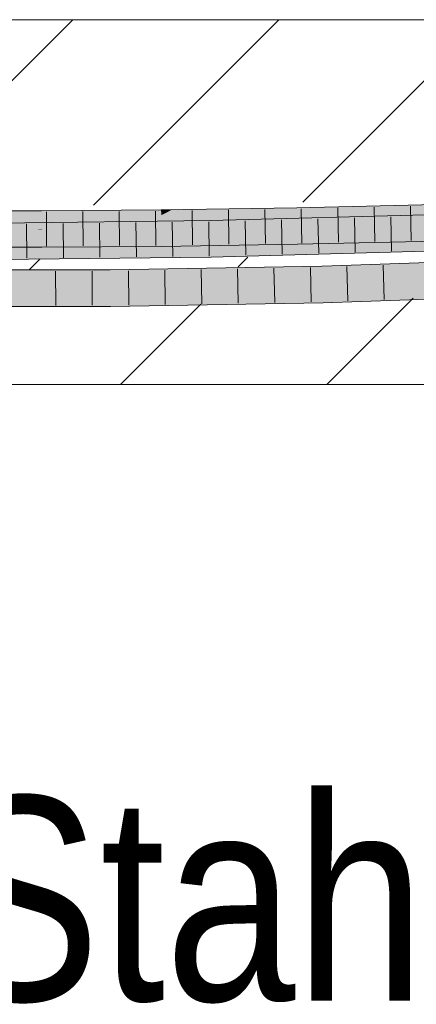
# Model space of a CAD drawing. Extents: x -620 to 3480, y 62 to 1102.
# Tile 165 of 256: x 208.41 to 211.13, y 732.19 to 738.94. Entities that reach past the tile are written whole.
import ezdxf
from ezdxf.lldxf.tags import DXFTag

# ---------------------------------------------------------------- set-up
doc = ezdxf.new("R2010")
doc.units = 0
doc.layers.get('0').update_dxf_attribs({"lineweight": 13})
for name, color, linetype, lineweight, true_color in [('E_Detail_Beschriftung', 7, 'Continuous', 13, 0x009900), ('E_Detail_Wandschraffur', 7, 'Continuous', 5, 0xc0c0c0), ('E_Leerrohr 25-A06G9STU8I', 7, 'Continuous', 9, 0xff8000), ('E_Leerrohr 25-Shading', 7, 'Continuous', 9, 0xff8000)]:
    doc.layers.add(name, color=color, linetype=linetype, lineweight=lineweight, true_color=true_color)
doc.layers.add('E_Detail_Linie_Text_Bem', color=7, linetype='Continuous', lineweight=13)
doc.styles.get("Standard").update_dxf_attribs({"font": 'ARIALN.TTF'})
tags = doc.linetypes.add('fein_strichliert', pattern=[4, 1, -2, 1]).pattern_tags.tags
tags[8:9] = [DXFTag(74, 4), DXFTag(75, 0), DXFTag(340, '0'), DXFTag(46, 0.0), DXFTag(50, 0.0), DXFTag(44, 0.0), DXFTag(45, 0.0)]
tags[6:7] = [DXFTag(74, 4), DXFTag(75, 0), DXFTag(340, '0'), DXFTag(46, 0.0), DXFTag(50, 0.0), DXFTag(44, 0.0), DXFTag(45, 0.0)]
tags[4:5] = [DXFTag(74, 4), DXFTag(75, 0), DXFTag(340, '0'), DXFTag(46, 0.0), DXFTag(50, 0.0), DXFTag(44, 0.0), DXFTag(45, 0.0)]

# ---------------------------------------------------------------- blocks, each defined once
blk = doc.blocks.new('Shading-A06G9SG38I', base_point=(178.739, 735.4243))
at = {"layer": 'E_Leerrohr 25-Shading', "color": 43, "true_color": 0xd7ab7f}
for points in [[(211.2612, 737.6368), (211.2603, 737.6735), (210.3084, 737.6152), (210.3077, 737.6519)], [(208.558, 737.6197), (207.7462, 737.6097), (208.5581, 737.5983), (207.7461, 737.6035)], [(208.5581, 737.5983), (207.7461, 737.6035), (208.5581, 737.5954), (207.7461, 737.5993)], [(207.7461, 737.5993), (207.7461, 737.5984), (208.5581, 737.5954), (208.5581, 737.594)], [(208.5581, 737.594), (207.7461, 737.5984), (208.3508, 737.5941), (207.7461, 737.5967)], [(208.558, 737.6197), (208.558, 737.6305), (207.7462, 737.6097), (207.7463, 737.6314)], [(208.5581, 737.594), (208.3508, 737.5941), (208.5581, 737.5939)], [(209.3775, 737.6357), (209.3775, 737.6365), (208.558, 737.6197), (208.558, 737.6305)], [(208.558, 737.6197), (208.5581, 737.5983), (209.3775, 737.6357), (209.378, 737.6015)], [(209.378, 737.6015), (208.5581, 737.5983), (209.378, 737.5999), (208.5581, 737.5954)], [(208.5581, 737.5954), (208.5581, 737.5939), (209.378, 737.5999)], [(209.4509, 737.6378), (209.3775, 737.6365), (209.3775, 737.6357)], [(209.3775, 737.6357), (209.378, 737.6015), (209.4509, 737.6378), (209.3811, 737.6016)], [(209.3811, 737.6016), (209.378, 737.5999), (210.3084, 737.6154), (210.3084, 737.6152)], [(209.378, 737.6015), (209.378, 737.5999), (209.3811, 737.6016)], [(209.4509, 737.6378), (209.3811, 737.6016), (210.3077, 737.6519), (210.3084, 737.6154)], [(211.9849, 737.5884), (211.9838, 737.625), (209.7162, 737.5266), (209.7155, 737.5632)], [(207.2306, 737.4986), (209.7162, 737.5266), (208.4753, 737.5492), (209.7155, 737.5632)], [(208.4753, 737.5492), (207.2306, 737.5352), (207.2306, 737.5208)], [(207.2306, 737.4986), (208.4753, 737.5492), (207.2306, 737.5208)], [(211.04, 737.455), (210.3118, 737.4385), (210.3119, 737.4373)], [(210.8771, 737.4431), (211.04, 737.455), (210.8768, 737.451)], [(211.04, 737.455), (210.8771, 737.4431), (211.2663, 737.4235), (210.8781, 737.4147)], [(211.0955, 737.4563), (211.04, 737.455), (211.2655, 737.4573), (211.2663, 737.4235)], [(211.2654, 737.4601), (211.0955, 737.4563), (211.2655, 737.4573)], [(207.7451, 737.3814), (208.4625, 737.3806), (207.7453, 737.418), (208.4626, 737.4172)], [(208.4625, 737.3806), (208.5588, 737.3805), (208.4626, 737.4172), (208.5586, 737.4171)], [(209.3802, 737.4215), (209.3801, 737.4232), (208.5586, 737.4166), (208.5586, 737.4171)], [(208.5588, 737.3805), (209.3806, 737.3866), (208.5586, 737.4166), (209.3802, 737.4215)], [(210.3119, 737.4373), (210.3118, 737.4385), (209.3802, 737.4215), (209.3801, 737.4232)], [(209.3806, 737.3866), (210.3126, 737.4019), (209.3802, 737.4215), (210.3119, 737.4373)], [(211.9906, 737.3999), (211.9902, 737.4117), (209.7198, 737.332), (209.7195, 737.3499)], [(209.7202, 737.3132), (211.9913, 737.3751), (209.7198, 737.332), (211.9906, 737.3999)], [(210.3119, 737.4373), (210.3126, 737.4019), (210.8768, 737.451), (210.8771, 737.4431)], [(210.8771, 737.4431), (210.3126, 737.4019), (210.8781, 737.4147)], [(209.7198, 737.332), (209.7195, 737.3499), (207.2305, 737.3055), (207.2305, 737.3218)], [(207.2305, 737.2852), (209.7202, 737.3132), (207.2305, 737.3055), (209.7198, 737.332)], [(209.3056, 737.2285), (210.4811, 737.248), (209.1926, 737.2285), (210.4811, 737.2505)], [(210.5835, 737.2513), (212.0395, 737.2981), (210.4811, 737.2505), (212.0392, 737.3054)], [(211.0215, 737.2552), (211.0859, 737.2574), (210.4811, 737.248), (210.5835, 737.2513)], [(211.0215, 737.2552), (210.4811, 737.248), (210.4814, 737.2368)], [(210.5835, 737.2513), (210.4811, 737.2505), (210.4811, 737.2501)], [(210.4811, 737.248), (210.5835, 737.2513), (210.4811, 737.2501)], [(210.4815, 737.235), (211.187, 737.2574), (210.4814, 737.2368), (211.0215, 737.2552)], [(210.4818, 737.2244), (212.0368, 737.2687), (210.4815, 737.235), (211.187, 737.2574)], [(211.9139, 737.2652), (210.4818, 737.2244), (210.4819, 737.2198)], [(212.0408, 737.2687), (210.4819, 737.218), (211.0025, 737.2322)], [(210.4819, 737.218), (212.0408, 737.2687), (211.9139, 737.2652), (212.0368, 737.2687)], [(210.4819, 737.218), (211.9139, 737.2652), (210.4819, 737.2198)], [(211.0859, 737.2574), (212.0398, 737.2899), (210.5835, 737.2513), (212.0395, 737.2981)], [(212.0401, 737.2844), (212.0398, 737.2899), (211.187, 737.2574), (211.0215, 737.2552)], [(209.0287, 737.1891), (207.6586, 737.2039), (207.5621, 737.1936), (207.5622, 737.2042)], [(209.0287, 737.1891), (207.5621, 737.1936), (207.5621, 737.1885)], [(209.0285, 737.2115), (209.0284, 737.2238), (207.5622, 737.2086), (207.5623, 737.2203)], [(207.5622, 737.2075), (208.557, 737.2106), (207.5622, 737.2086)], [(207.5622, 737.2075), (209.0286, 737.2056), (208.557, 737.2106), (209.0286, 737.2057)], [(207.5622, 737.2075), (207.5622, 737.2042), (209.0286, 737.2056), (209.0286, 737.2007)], [(209.0286, 737.2007), (207.6586, 737.2039), (209.0287, 737.1946)], [(207.6586, 737.2039), (209.0287, 737.1891), (209.0287, 737.1946)], [(208.3131, 737.2221), (209.0284, 737.2238), (208.3131, 737.2255), (209.0284, 737.2257)], [(209.0286, 737.2057), (209.0285, 737.2115), (208.557, 737.2106)], [(209.0284, 737.2238), (209.3056, 737.2285), (209.0284, 737.2257), (209.1926, 737.2285)], [(209.0284, 737.2238), (209.0285, 737.2115), (209.3056, 737.2285), (209.6926, 737.2282)], [(210.4818, 737.2244), (210.4815, 737.235), (209.0286, 737.2056), (209.0285, 737.2115)], [(209.6926, 737.2282), (209.0285, 737.2115), (210.0056, 737.228), (209.7223, 737.2227)], [(209.0386, 737.2058), (209.0286, 737.2056), (210.4819, 737.218), (209.0286, 737.2007)], [(210.4819, 737.218), (209.0286, 737.2007), (210.482, 737.2139), (209.0287, 737.1946)], [(209.0287, 737.1946), (209.0287, 737.1891), (210.482, 737.2139)], [(210.4818, 737.2244), (209.0386, 737.2058), (210.4819, 737.2198)], [(209.0386, 737.2058), (210.4819, 737.218), (210.4819, 737.2198)], [(209.6926, 737.2282), (210.4811, 737.248), (209.3056, 737.2285)], [(210.4811, 737.248), (209.6926, 737.2282), (210.4814, 737.2368), (210.0056, 737.228)], [(209.7223, 737.2227), (210.4815, 737.235), (210.4814, 737.2368)], [(210.4819, 737.218), (210.482, 737.2139), (211.0025, 737.2322)], [(210.4877, 737.0005), (212.0485, 737.0922), (210.4867, 737.0372)], [(210.4877, 737.0005), (211.0042, 737.0187), (212.0485, 737.0922), (212.0496, 737.0671)], [(211.0042, 737.0187), (212.0501, 737.0556), (212.0496, 737.0671)], [(209.0306, 736.9757), (209.0303, 737.0123), (207.5609, 736.9752), (207.5611, 737.0118)], [(210.4877, 737.0005), (210.4867, 737.0372), (209.0306, 736.9757), (209.0303, 737.0123)]]:
    blk.add_solid(points, dxfattribs=at)
at = {"layer": 'E_Leerrohr 25-Shading', "color": 31, "true_color": 0xfabd7f}
for points in [[(208.3506, 737.5057), (208.5584, 737.5055), (208.3508, 737.5941), (208.5581, 737.5939)], [(209.379, 737.5156), (209.378, 737.5999), (208.5584, 737.5067), (208.5581, 737.5939)], [(210.3101, 737.5299), (210.3084, 737.6152), (209.379, 737.5156), (209.378, 737.5999)], [(211.9862, 737.5446), (211.9849, 737.5884), (209.7162, 737.5266)], [(211.037, 737.5433), (211.2633, 737.5485), (210.3084, 737.6152), (211.2612, 737.6368)], [(211.037, 737.5433), (210.3084, 737.6152), (210.3101, 737.5299)], [(207.2306, 737.4986), (208.8373, 737.4736), (209.7162, 737.5266), (209.717, 737.4836)], [(209.3791, 737.5115), (210.3101, 737.5269), (209.379, 737.5156), (210.3101, 737.5299)], [(210.3101, 737.5269), (209.3791, 737.5087), (210.3109, 737.4859), (209.3795, 737.473)], [(210.3101, 737.5269), (209.3791, 737.5115), (209.3791, 737.5087)], [(211.9862, 737.5446), (209.7162, 737.5266), (211.9865, 737.5363), (211.645, 737.5282)], [(211.645, 737.5282), (209.7162, 737.5266), (209.7782, 737.4844), (209.717, 737.4836)], [(211.9867, 737.5285), (211.645, 737.5282), (210.0368, 737.488), (209.7782, 737.4844)], [(211.9867, 737.5285), (211.0382, 737.5088), (211.9876, 737.5001), (210.0471, 737.4841)], [(211.0956, 737.4563), (211.2654, 737.4601), (210.3101, 737.5269), (211.2633, 737.5485)], [(210.3101, 737.5269), (211.037, 737.5433), (210.3101, 737.5299)], [(211.0956, 737.4563), (210.3101, 737.5269), (210.3116, 737.4517)], [(207.2306, 737.4986), (207.2306, 737.4586), (208.9624, 737.4717), (208.4063, 737.4645)], [(209.717, 737.4813), (207.2306, 737.4495), (209.7171, 737.4758), (207.9938, 737.4465)], [(208.5586, 737.4189), (208.4082, 737.4515), (207.7453, 737.418), (208.0751, 737.4535)], [(208.5211, 737.5015), (208.556, 737.5052), (207.7456, 737.4955), (207.7457, 737.4977)], [(207.7456, 737.4854), (208.4467, 737.4935), (207.7456, 737.4955), (208.5211, 737.5015)], [(208.2915, 737.4768), (208.4467, 737.4935), (207.7456, 737.482), (207.7456, 737.4854)], [(208.5584, 737.5055), (208.3506, 737.5057), (207.7457, 737.4977), (207.7457, 737.5016)], [(208.5584, 737.5055), (207.7457, 737.4977), (208.556, 737.5052)], [(207.9938, 737.4465), (209.7178, 737.4399), (209.7171, 737.4758)], [(208.4082, 737.4515), (208.2915, 737.4768), (208.0751, 737.4535)], [(208.5585, 737.4742), (208.5584, 737.4948), (208.2915, 737.4768), (208.4467, 737.4935)], [(208.5585, 737.4742), (208.2915, 737.4768), (208.5585, 737.4506), (208.4082, 737.4515)], [(208.4467, 737.4935), (208.5584, 737.4948), (208.5211, 737.5015), (208.5584, 737.5018)], [(208.5584, 737.5018), (208.5584, 737.5055), (208.5211, 737.5015)], [(208.5584, 737.5055), (209.3791, 737.5115), (208.5584, 737.5067), (209.379, 737.5156)], [(208.5584, 737.4963), (209.3791, 737.5087), (208.5584, 737.5018), (209.3791, 737.5115)], [(209.3791, 737.5115), (208.5584, 737.5055), (208.5584, 737.5018)], [(209.3791, 737.5087), (208.5584, 737.4963), (209.3795, 737.473), (208.5585, 737.4653)], [(208.5585, 737.4653), (208.5585, 737.4506), (209.3795, 737.473), (209.3798, 737.4491)], [(208.8373, 737.4736), (208.9624, 737.4717), (209.717, 737.4836), (209.717, 737.4813)], [(209.3795, 737.473), (209.3798, 737.4491), (210.3109, 737.4859), (210.3116, 737.4517)], [(209.3798, 737.4491), (209.3801, 737.4232), (210.3116, 737.4517), (210.3118, 737.4385)], [(211.0382, 737.5088), (209.717, 737.4813), (210.0471, 737.4841)], [(209.717, 737.4836), (209.717, 737.4813), (210.0368, 737.488)], [(209.9867, 737.4835), (209.717, 737.4813), (209.7171, 737.4777)], [(211.9876, 737.5001), (210.0471, 737.4841), (209.7178, 737.4399), (209.7171, 737.4758)], [(209.7171, 737.4758), (210.0471, 737.4841), (209.7171, 737.4777), (209.9867, 737.4835)], [(211.9876, 737.5001), (209.7178, 737.4399), (210.1564, 737.4501)], [(211.9902, 737.4117), (211.9876, 737.5001), (209.7195, 737.3499), (209.7178, 737.4382)], [(210.3118, 737.4385), (211.0956, 737.4563), (210.3116, 737.4517)], [(209.7195, 737.3499), (209.7178, 737.4382), (207.2305, 737.3218), (207.2306, 737.4102)], [(209.7178, 737.4399), (207.9938, 737.4465), (207.2306, 737.4102), (207.2306, 737.4336)], [(209.7178, 737.4399), (207.2306, 737.4102), (209.5423, 737.4362)], [(208.5586, 737.4189), (207.7453, 737.418), (208.4626, 737.4172)], [(208.4082, 737.4515), (208.5586, 737.4189), (208.5585, 737.4506)], [(208.4626, 737.4172), (208.5586, 737.4171), (208.5586, 737.4189)], [(208.5585, 737.4506), (208.5586, 737.4171), (209.3798, 737.4491), (209.3801, 737.4232)], [(209.5423, 737.4362), (209.7178, 737.4382), (209.7178, 737.4399)], [(209.7178, 737.4399), (209.7178, 737.4382), (210.1564, 737.4501)], [(212.042, 737.241), (212.0408, 737.2687), (211.0025, 737.2322)], [(209.0295, 737.1007), (209.0287, 737.1891), (207.5616, 737.1002), (207.5621, 737.1885)], [(210.4844, 737.1255), (210.482, 737.2139), (209.0295, 737.1007), (209.0287, 737.1891)], [(210.4844, 737.1255), (211.0025, 737.2322), (210.482, 737.2139)], [(210.4844, 737.1255), (212.0446, 737.1805), (211.0025, 737.2322), (212.042, 737.241)], [(210.4844, 737.1255), (209.0295, 737.1007), (209.0296, 737.0875)], [(209.0298, 737.0637), (210.4847, 737.1132), (209.0296, 737.0875), (210.4844, 737.1255)], [(212.0446, 737.1805), (210.4844, 737.1255), (210.4847, 737.1132)], [(210.4867, 737.0372), (212.0485, 737.0922), (210.4847, 737.1132), (212.0446, 737.1805)], [(207.5611, 737.0118), (209.0303, 737.0123), (207.5612, 737.0259), (209.0298, 737.0637)], [(207.5612, 737.0259), (209.0298, 737.0637), (207.5614, 737.0613), (209.0296, 737.0875)], [(207.5614, 737.0613), (209.0296, 737.0875), (207.5615, 737.088), (209.0295, 737.1007)], [(209.0295, 737.1007), (207.5616, 737.1002), (207.5615, 737.088)], [(209.0303, 737.0123), (210.4867, 737.0372), (209.0298, 737.0637), (210.4847, 737.1132)]]:
    blk.add_solid(points, dxfattribs=at)
blk = doc.blocks.new('Referenz-A06G9SU08I')
at = {"layer": 'E_Detail_Linie_Text_Bem', "linetype": 'Continuous', "ltscale": 0.13}
for p, q in [((196.8744, 738.94), (256.8525, 738.94)), ((208.6744, 736.44), (196.8744, 736.44)), ((208.8744, 736.44), (208.6744, 736.44)), ((256.8525, 736.44), (208.8744, 736.44))]:
    blk.add_line(p, q, dxfattribs=at)
at = {"layer": 'E_Detail_Wandschraffur', "linetype": 'fein_strichliert', "ltscale": 0.13}
for p, q in [((207.5019, 737.6711), (208.7708, 738.94)), ((210.3489, 737.6896), (211.5992, 738.94)), ((209.9062, 737.2469), (209.9731, 737.3138)), ((209.0992, 736.44), (209.6493, 736.9901))]:
    blk.add_line(p, q, dxfattribs=at)
at = {"layer": 'E_Detail_Wandschraffur', "linetype": 'ByBlock', "ltscale": 0.13}
for p, q in [((208.9142, 737.6692), (210.185, 738.94)), ((208.4723, 737.2272), (208.5452, 737.3002)), ((210.5134, 736.44), (211.1055, 737.0321))]:
    blk.add_line(p, q, dxfattribs=at)
at = {"layer": 'E_Leerrohr 25-A06G9STU8I', "linetype": 'Continuous', "ltscale": 0.13}
for p, q in [((211.2603, 737.6735), (210.3077, 737.6519)), ((210.838, 737.6564), (210.8431, 737.4214)), ((211.0878, 737.662), (211.0932, 737.4271)), ((208.558, 737.6305), (207.7463, 737.6314)), ((209.3775, 737.6365), (208.558, 737.6305)), ((208.5904, 737.6232), (208.5913, 737.3882)), ((208.8401, 737.6251), (208.8416, 737.3901)), ((209.0898, 737.6269), (209.0919, 737.3919)), ((209.3394, 737.6288), (209.3422, 737.3938)), ((210.3077, 737.6519), (209.3775, 737.6365)), ((209.5892, 737.6325), (209.5924, 737.3976)), ((211.9838, 737.625), (209.7155, 737.5632)), ((209.8389, 737.6366), (209.8426, 737.4017)), ((210.0886, 737.6407), (210.0928, 737.4058)), ((210.3384, 737.645), (210.343, 737.4101)), ((210.5882, 737.6507), (210.5931, 737.4158)), ((210.9524, 737.5894), (210.9583, 737.3545)), ((209.7155, 737.5632), (207.2306, 737.5352)), ((208.4548, 737.5415), (208.457, 737.3065)), ((208.7046, 737.5443), (208.7072, 737.3093)), ((208.9543, 737.5471), (208.9574, 737.3121)), ((209.2041, 737.5499), (209.2076, 737.3149)), ((209.4539, 737.5527), (209.4578, 737.3178)), ((209.7036, 737.5555), (209.708, 737.3206)), ((209.9534, 737.5622), (209.9581, 737.3272)), ((210.2031, 737.569), (210.2081, 737.334)), ((210.4529, 737.5758), (210.4582, 737.3408)), ((210.7027, 737.5826), (210.7082, 737.3476)), ((209.3806, 737.3866), (208.5588, 737.3805)), ((210.3126, 737.4019), (209.3806, 737.3866)), ((211.2663, 737.4235), (210.3126, 737.4019)), ((208.5588, 737.3805), (207.7451, 737.3814)), ((211.9913, 737.3751), (209.7202, 737.3132)), ((209.7202, 737.3132), (207.2305, 737.2852)), ((210.4811, 737.2505), (209.0284, 737.2257)), ((212.0392, 737.3053), (210.4811, 737.2505)), ((210.9002, 737.2577), (210.9075, 737.0228)), ((209.0284, 737.2257), (207.5623, 737.2251)), ((208.6537, 737.2181), (208.6549, 736.9831)), ((208.9034, 737.2182), (208.9052, 736.9832)), ((209.1531, 737.2203), (209.1555, 736.9854)), ((209.4027, 737.2246), (209.4058, 736.9896)), ((209.6523, 737.2288), (209.6561, 736.9939)), ((209.9019, 737.2331), (209.9065, 736.9981)), ((210.1515, 737.2373), (210.1568, 737.0024)), ((210.4011, 737.2416), (210.4071, 737.0067)), ((210.6507, 737.2489), (210.6573, 737.014)), ((212.0501, 737.0556), (210.4877, 737.0005)), ((210.4877, 737.0005), (209.0306, 736.9757)), ((209.0306, 736.9757), (207.5609, 736.9752))]:
    blk.add_line(p, q, dxfattribs=at)
at = {"layer": 'E_Detail_Beschriftung', "linetype": 'Continuous', "ltscale": 0.13, "insert": (207.8897, 733.6196), "char_height": 1.4, "attachment_point": 1}
blk.add_mtext('{\\fArial Narrow;Stahlbeton}', dxfattribs=at)

msp = doc.modelspace()

# ---------------------------------------------------------------- block references
at = {"color": 8, "lineweight": 25, "ltscale": 0.25, "true_color": 0x808080}
msp.add_blockref('Referenz-A06G9SU08I', (0, 0), dxfattribs=at)
msp.add_blockref('Shading-A06G9SG38I', (178.739, 735.4243))

doc.saveas('drawing.dxf')
